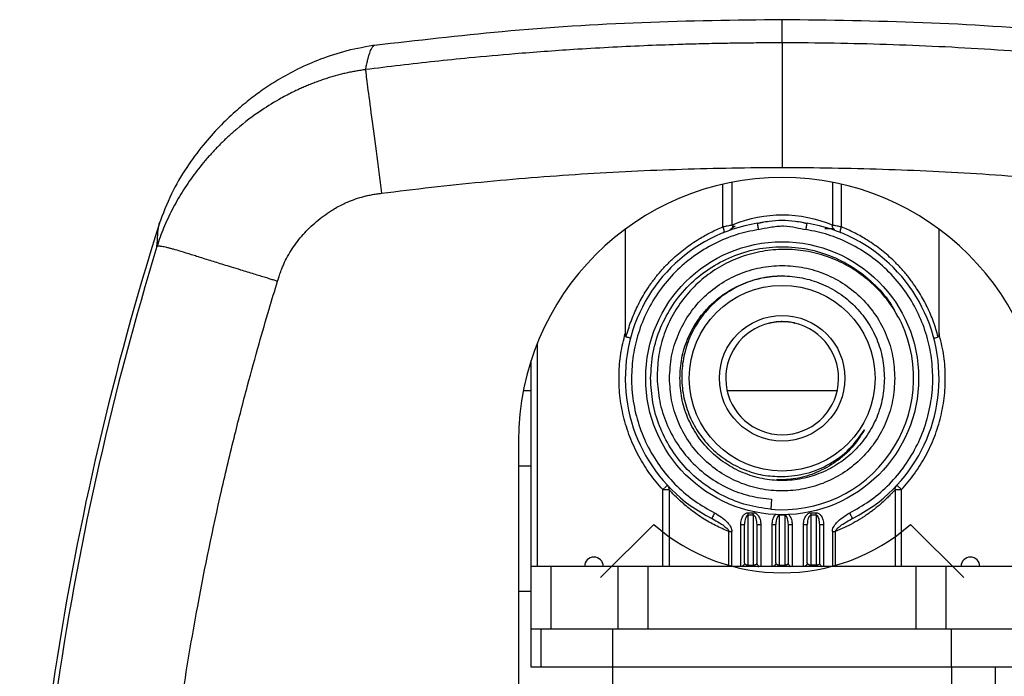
# Model space of a CAD drawing. Header units: millimetres. Extents: x 38 to 184, y 33 to 254.
# Tile 2 of 10: x 38 to 64, y 53 to 70. Entities that reach past the tile are written whole.
import ezdxf

# ---------------------------------------------------------------- set-up
doc = ezdxf.new("R2010")
doc.units = ezdxf.units.MM

msp = doc.modelspace()

# ---------------------------------------------------------------- linework, layer by layer
at = {"color": 8, "linetype": 'Continuous', "lineweight": 25}
for p, q in [((56.62, 64.563), (56.62, 65.698)), ((59.766, 64.563), (59.766, 65.698)), ((59.33, 64.524), (59.551, 64.524)), ((51.693, 55.543), (51.693, 61.475)), ((55.026, 57.585), (55.193, 57.585)), ((55.147, 57.698), (55.112, 57.666))]:
    msp.add_line(p, q, dxfattribs=at)
at = {"color": 7, "linetype": 'Continuous', "lineweight": 25}
for p, q in [((56.86, 65.748), (56.86, 64.609)), ((59.526, 65.748), (59.526, 64.609)), ((56.86, 64.609), (56.884, 64.619)), ((57.687, 64.683), (57.527, 64.645)), ((57.655, 64.677), (57.532, 64.657)), ((57.532, 64.657), (57.534, 64.646)), ((58.852, 64.646), (58.695, 64.684)), ((58.854, 64.657), (58.726, 64.678)), ((58.852, 64.645), (58.854, 64.657)), ((54.026, 64.501), (54.026, 61.734)), ((59.577, 64.482), (59.586, 64.481)), ((59.645, 64.449), (59.645, 64.449)), ((62.36, 61.734), (62.36, 64.501)), ((51.526, 55.543), (51.526, 61.011)), ((51.526, 60.21), (51.321, 60.21)), ((59.655, 60.21), (56.73, 60.21)), ((51.193, 58.877), (51.193, 41.543)), ((51.526, 58.21), (51.193, 58.21)), ((55.112, 57.666), (55.026, 57.585)), ((55.026, 55.543), (55.026, 57.585)), ((55.193, 57.585), (55.193, 55.543)), ((61.193, 57.585), (61.193, 55.543)), ((61.193, 57.585), (61.242, 57.585)), ((61.36, 57.585), (61.238, 57.699)), ((61.242, 57.585), (61.36, 57.585)), ((61.36, 55.543), (61.36, 57.585)), ((57.914, 57.328), (57.891, 57.064)), ((56.33, 56.831), (56.324, 56.819)), ((56.324, 56.819), (56.377, 56.788)), ((56.329, 56.83), (56.39, 56.784)), ((57.293, 56.97), (57.426, 56.97)), ((57.293, 55.579), (57.293, 56.906)), ((57.426, 56.906), (57.293, 56.906)), ((57.426, 56.906), (57.426, 55.579)), ((58.26, 56.906), (58.126, 56.906)), ((58.126, 55.579), (58.126, 56.906)), ((58.26, 56.906), (58.26, 55.579)), ((58.96, 56.97), (59.093, 56.97)), ((58.96, 55.579), (58.96, 56.906)), ((59.093, 56.906), (58.96, 56.906)), ((59.093, 56.906), (59.093, 55.579)), ((59.995, 56.784), (60.06, 56.831)), ((59.997, 56.781), (60.062, 56.819)), ((54.783, 56.662), (53.369, 55.248)), ((57.093, 56.659), (57.193, 56.659)), ((57.093, 55.543), (57.093, 56.659)), ((57.193, 55.643), (57.193, 56.659)), ((57.526, 56.659), (57.52, 56.697)), ((57.526, 55.643), (57.526, 56.659)), ((57.526, 56.659), (57.626, 56.659)), ((57.626, 56.659), (57.626, 55.543)), ((57.926, 56.659), (58.026, 56.659)), ((57.926, 55.543), (57.926, 56.659)), ((58.026, 55.643), (58.026, 56.659)), ((58.36, 56.659), (58.353, 56.697)), ((58.36, 55.643), (58.36, 56.659)), ((58.36, 56.659), (58.46, 56.659)), ((58.46, 56.659), (58.46, 55.543)), ((58.76, 56.659), (58.86, 56.659)), ((58.76, 55.543), (58.76, 56.659)), ((58.86, 55.643), (58.86, 56.659)), ((59.193, 56.659), (59.186, 56.697)), ((59.193, 55.643), (59.193, 56.659)), ((59.193, 56.659), (59.293, 56.659)), ((59.293, 56.659), (59.293, 55.543)), ((63.017, 55.248), (61.603, 56.662)), ((56.781, 55.543), (56.781, 56.474)), ((56.86, 55.543), (56.86, 56.474)), ((59.526, 56.474), (59.526, 55.543)), ((59.605, 56.474), (59.605, 55.543)), ((51.526, 53.877), (51.526, 55.543)), ((52.06, 55.543), (51.526, 55.543)), ((52.06, 53.877), (52.06, 55.543)), ((53.837, 55.543), (52.06, 55.543)), ((53.837, 53.877), (53.837, 55.543)), ((54.637, 55.543), (53.837, 55.543)), ((54.637, 53.877), (54.637, 55.543)), ((61.748, 55.543), (54.637, 55.543)), ((57.293, 55.543), (57.293, 55.579)), ((57.293, 55.579), (57.426, 55.579)), ((57.426, 55.543), (57.426, 55.579)), ((58.126, 55.543), (58.126, 55.579)), ((58.126, 55.579), (58.26, 55.579)), ((58.26, 55.543), (58.26, 55.579)), ((58.96, 55.543), (58.96, 55.579)), ((59.093, 55.579), (58.96, 55.579)), ((59.093, 55.543), (59.093, 55.579)), ((61.748, 53.877), (61.748, 55.543)), ((62.548, 55.543), (61.748, 55.543)), ((62.548, 53.877), (62.548, 55.543)), ((64.326, 55.543), (62.548, 55.543)), ((51.526, 54.877), (51.193, 54.877)), ((51.516, 53.877), (51.516, 52.877)), ((51.526, 53.877), (51.516, 53.877)), ((52.06, 53.877), (51.526, 53.877)), ((51.787, 53.877), (51.787, 52.877)), ((53.64, 53.877), (52.06, 53.877)), ((53.693, 53.877), (53.64, 53.877)), ((53.693, 52.877), (53.693, 53.877)), ((53.748, 53.877), (53.693, 53.877)), ((53.837, 53.877), (53.748, 53.877)), ((54.637, 53.877), (53.837, 53.877)), ((61.748, 53.877), (54.637, 53.877)), ((62.548, 53.877), (61.748, 53.877)), ((62.637, 53.877), (62.548, 53.877)), ((62.693, 53.877), (62.637, 53.877)), ((62.693, 52.877), (62.693, 53.877)), ((62.746, 53.877), (62.693, 53.877)), ((64.326, 53.877), (62.746, 53.877)), ((51.516, 52.877), (51.787, 52.877)), ((51.787, 52.877), (53.693, 52.877)), ((53.693, 52.877), (62.693, 52.877)), ((53.693, 43.877), (53.693, 52.877)), ((62.693, 52.877), (62.693, 43.877)), ((62.693, 52.877), (64.599, 52.877)), ((63.86, 37.377), (63.86, 52.877))]:
    msp.add_line(p, q, dxfattribs=at)
for radius in [3.625, 2.467, 1.667]:
    msp.add_circle((58.193, 60.543), radius, dxfattribs=at)
for centre, radius, start, end in [((58.193, 58.877), 7, 0, 180), ((118.193, 40.543), 80.25, 162.51015, 180), ((58.193, 60.543), 4.167, 99.1244, 243.35), ((58.193, 60.543), 4.167, 296.6499, 80.8756), ((58.193, 60.543), 1.5, 102.8396, 77.1604), ((58.193, 60.543), 3.492, 265.0394, 24.9849), ((58.193, 60.543), 5.167, 228.6991, 311.3009), ((53.193, 55.543), 0.25, 0, 180), ((63.193, 55.543), 0.25, 0, 180)]:
    msp.add_arc(centre, radius, start, end, dxfattribs=at)
at = {"color": 8, "linetype": 'Continuous', "lineweight": 25}
msp.add_arc((58.193, 61.412), 3.463, 67.3548, 112.2101, dxfattribs=at)
at = {"color": 7, "linetype": 'Continuous', "lineweight": 25}
for points, knots in [([(58.193, 70.066), (56.952, 70.05), (54.47, 70.017), (50.858, 69.785), (48.497, 69.511), (47.369, 69.38)], [0, 0, 0, 0, 0.343175, 0.686063, 1, 1, 1, 1]), ([(69.226, 69.356), (68.034, 69.496), (65.607, 69.779), (61.925, 70.017), (59.437, 70.05), (58.193, 70.066)], [0, 0, 0, 0, 0.325341, 0.662529, 1, 1, 1, 1]), ([(47.419, 69.393), (47.156, 69.348), (46.648, 69.26), (45.951, 69.032), (45.343, 68.769), (44.828, 68.487), (44.399, 68.208), (44.015, 67.921), (43.634, 67.6), (43.223, 67.205), (42.787, 66.715), (42.353, 66.123), (41.94, 65.426), (41.744, 64.903), (41.641, 64.631)], [0, 0, 0, 0, 0.098726, 0.190379, 0.272832, 0.34544, 0.408418, 0.462628, 0.523129, 0.595827, 0.680611, 0.776941, 0.883846, 1, 1, 1, 1]), ([(58.193, 69.45), (58.008, 69.45), (57.639, 69.449), (57.085, 69.443), (56.53, 69.434), (55.976, 69.422), (55.304, 69.402), (54.195, 69.361), (52.751, 69.284), (51.208, 69.17), (49.979, 69.061), (48.964, 68.957), (48.046, 68.854), (47.435, 68.777), (47.129, 68.739)], [0, 0, 0, 0, 0.049941, 0.099901, 0.149877, 0.199868, 0.249871, 0.331583, 0.5, 0.640747, 0.75013, 0.833462, 0.916755, 1, 1, 1, 1]), ([(47.129, 68.739), (47.138, 68.781), (47.156, 68.871), (47.177, 68.961), (47.192, 69.022), (47.201, 69.054), (47.21, 69.086), (47.219, 69.118), (47.228, 69.148), (47.243, 69.193), (47.263, 69.245), (47.286, 69.294), (47.303, 69.325), (47.316, 69.343), (47.325, 69.355), (47.333, 69.363), (47.34, 69.37), (47.352, 69.379), (47.361, 69.383), (47.369, 69.385)], [0, 0, 0, 0, 0.1049816, 0.2274574, 0.2624203, 0.29858, 0.335936, 0.3744879, 0.4142356, 0.4551789, 0.5637603, 0.6591372, 0.7413375, 0.7843405, 0.8226085, 0.856143, 0.884945, 0.9090149, 1, 1, 1, 1]), ([(69.257, 68.739), (68.799, 68.798), (67.882, 68.908), (66.043, 69.101), (63.737, 69.286), (60.965, 69.42), (59.116, 69.45), (58.193, 69.45)], [0, 0, 0, 0, 0.125, 0.25, 0.5, 0.75, 1, 1, 1, 1]), ([(47.129, 68.739), (47.086, 68.733), (47, 68.721), (46.872, 68.7), (46.743, 68.675), (46.614, 68.648), (46.485, 68.617), (46.357, 68.584), (46.229, 68.547), (46.101, 68.508), (45.974, 68.465), (45.847, 68.42), (45.72, 68.372), (45.594, 68.322), (45.469, 68.268), (45.342, 68.211), (45.145, 68.117), (44.814, 67.945), (44.3, 67.63), (43.843, 67.285), (43.496, 66.977), (43.294, 66.784), (43.1, 66.584), (42.913, 66.377), (42.736, 66.163), (42.567, 65.944), (42.408, 65.719), (42.258, 65.49), (42.119, 65.256), (41.99, 65.019), (41.872, 64.778), (41.765, 64.534), (41.669, 64.289), (41.615, 64.122), (41.589, 64.04)], [0, 0, 0, 0, 0.016989, 0.034053, 0.051191, 0.068403, 0.085689, 0.103046, 0.120473, 0.137969, 0.15553, 0.173155, 0.190841, 0.208584, 0.226383, 0.244233, 0.263336, 0.312006, 0.390667, 0.499573, 0.536178, 0.57276, 0.609294, 0.645752, 0.682104, 0.718322, 0.754378, 0.790244, 0.825892, 0.861293, 0.896424, 0.931262, 0.965792, 1, 1, 1, 1]), ([(47.553, 65.456), (47.993, 65.513), (48.875, 65.619), (50.643, 65.804), (52.861, 65.982), (55.528, 66.111), (57.305, 66.14), (58.193, 66.141)], [0, 0, 0, 0, 0.125, 0.25, 0.5, 0.75, 1, 1, 1, 1]), ([(58.193, 66.141), (59.081, 66.14), (60.858, 66.111), (63.525, 65.982), (65.743, 65.804), (67.511, 65.619), (68.393, 65.513), (68.833, 65.456)], [0, 0, 0, 0, 0.25, 0.5, 0.75, 0.875, 1, 1, 1, 1]), ([(44.791, 63.117), (44.801, 63.15), (44.824, 63.228), (44.865, 63.349), (44.911, 63.466), (45.004, 63.683), (45.171, 63.991), (45.466, 64.373), (45.819, 64.714), (46.175, 64.976), (46.458, 65.135), (46.743, 65.267), (46.967, 65.343), (47.194, 65.398), (47.317, 65.423), (47.441, 65.443), (47.52, 65.452), (47.553, 65.456)], [0, 0, 0, 0, 0.026858, 0.063293, 0.10013, 0.125311, 0.247823, 0.372742, 0.501729, 0.630502, 0.71776, 0.754834, 0.876224, 0.901991, 0.937521, 0.974066, 1, 1, 1, 1]), ([(41.588, 64.04), (41.595, 64.15), (41.609, 64.372), (41.631, 64.574), (41.648, 64.634), (41.656, 64.661)], [0, 0, 0, 0, 0.3571985, 0.7188889, 1, 1, 1, 1]), ([(56.86, 64.609), (56.857, 64.608), (56.852, 64.607), (56.808, 64.599), (56.733, 64.585), (56.659, 64.57), (56.62, 64.563)], [0, 0, 0, 0, 0.219118, 0.442791, 0.705066, 1, 1, 1, 1]), ([(56.883, 64.618), (56.882, 64.598), (56.88, 64.568), (56.864, 64.531), (56.851, 64.515), (56.845, 64.506)], [0, 0, 0, 0, 0.481297, 0.738221, 1, 1, 1, 1]), ([(59.585, 64.483), (59.575, 64.493), (59.552, 64.514), (59.531, 64.558), (59.528, 64.592), (59.526, 64.609)], [0, 0, 0, 0, 0.292985, 0.646492, 1, 1, 1, 1]), ([(59.766, 64.563), (59.727, 64.57), (59.653, 64.585), (59.578, 64.599), (59.534, 64.607), (59.529, 64.608), (59.526, 64.609)], [0, 0, 0, 0, 0.295298, 0.557925, 0.781211, 1, 1, 1, 1]), ([(54.048, 61.64), (54.088, 61.779), (54.17, 62.057), (54.344, 62.454), (54.528, 62.789), (54.712, 63.065), (54.884, 63.29), (55.07, 63.502), (55.309, 63.742), (55.61, 63.997), (55.956, 64.232), (56.294, 64.422), (56.511, 64.516), (56.62, 64.563)], [0, 0, 0, 0, 0.105843, 0.211834, 0.317525, 0.387255, 0.45687, 0.526674, 0.596969, 0.708749, 0.821017, 0.910382, 1, 1, 1, 1]), ([(57.559, 64.493), (57.362, 64.452), (56.961, 64.37), (56.384, 64.128), (55.836, 63.797), (55.343, 63.375), (54.925, 62.879), (54.595, 62.33), (54.363, 61.75), (54.225, 61.155), (54.177, 60.546), (54.224, 59.923), (54.373, 59.3), (54.623, 58.701), (54.966, 58.15), (55.388, 57.669), (55.866, 57.265), (56.223, 57.066), (56.399, 56.968)], [0, 0, 0, 0, 0.059782, 0.121835, 0.185499, 0.25, 0.314501, 0.378165, 0.440218, 0.5, 0.559782, 0.621835, 0.685499, 0.75, 0.814501, 0.878165, 0.940218, 1, 1, 1, 1]), ([(56.646, 64.423), (56.646, 64.423), (56.646, 64.412), (56.641, 64.41), (56.636, 64.408)], [0, 0, 0, 0, 0.003145, 1, 1, 1, 1]), ([(56.944, 64.584), (56.908, 64.557), (56.833, 64.503), (56.799, 64.479), (56.782, 64.468)], [0, 0, 0, 0, 0.491854, 1, 1, 1, 1]), ([(57.559, 64.493), (57.663, 64.514), (57.885, 64.56), (58.222, 64.605), (58.541, 64.55), (58.738, 64.51), (58.827, 64.493)], [0, 0, 0, 0, 0.250098, 0.5300498, 0.7864778, 1, 1, 1, 1]), ([(59.987, 56.968), (60.162, 57.066), (60.52, 57.265), (60.998, 57.669), (61.42, 58.15), (61.763, 58.701), (62.013, 59.3), (62.161, 59.923), (62.209, 60.546), (62.161, 61.155), (62.023, 61.75), (61.79, 62.33), (61.461, 62.879), (61.043, 63.375), (60.55, 63.797), (60.002, 64.128), (59.425, 64.37), (59.024, 64.452), (58.827, 64.493)], [0, 0, 0, 0, 0.059782, 0.121835, 0.185499, 0.25, 0.314501, 0.378165, 0.440218, 0.5, 0.559782, 0.621835, 0.685499, 0.75, 0.814501, 0.878165, 0.940218, 1, 1, 1, 1]), ([(59.75, 64.408), (59.746, 64.412), (59.738, 64.42), (59.737, 64.456), (59.746, 64.506), (59.759, 64.544), (59.766, 64.563)], [0, 0, 0, 0, 0.241424, 0.5, 0.758576, 1, 1, 1, 1]), ([(62.338, 61.64), (62.298, 61.776), (62.219, 62.049), (62.049, 62.44), (61.868, 62.771), (61.687, 63.046), (61.517, 63.272), (61.332, 63.485), (61.093, 63.727), (60.79, 63.987), (60.44, 64.227), (60.097, 64.42), (59.876, 64.515), (59.766, 64.563)], [0, 0, 0, 0, 0.103776, 0.207845, 0.311812, 0.381505, 0.45107, 0.520812, 0.591031, 0.70445, 0.818373, 0.909055, 1, 1, 1, 1]), ([(41.589, 64.04), (40.424, 60.24), (39.542, 56.353), (38.364, 48.492), (38.067, 44.518), (38.066, 40.543)], [0, 0, 0, 0, 0.5, 0.5, 1, 1, 1, 1]), ([(44.791, 63.117), (44.762, 63.126), (44.697, 63.146), (44.59, 63.179), (44.465, 63.218), (44.321, 63.262), (44.101, 63.329), (43.844, 63.408), (43.577, 63.49), (43.365, 63.555), (43.114, 63.633), (42.872, 63.709), (42.654, 63.777), (42.448, 63.842), (42.234, 63.908), (42.053, 63.961), (41.934, 63.993), (41.852, 64.013), (41.781, 64.03), (41.72, 64.041), (41.669, 64.048), (41.631, 64.05), (41.602, 64.048), (41.593, 64.042), (41.589, 64.04)], [0, 0, 0, 0, 0.017868, 0.039626, 0.065274, 0.094811, 0.128238, 0.202034, 0.256933, 0.302288, 0.344693, 0.431787, 0.480997, 0.519288, 0.607995, 0.682444, 0.721467, 0.760679, 0.800081, 0.839676, 0.879464, 0.919446, 0.959624, 1, 1, 1, 1]), ([(54.7, 60.543), (54.713, 60.772), (54.739, 61.229), (54.947, 61.888), (55.27, 62.496), (55.708, 63.029), (56.24, 63.466), (56.848, 63.791), (57.507, 63.991), (58.193, 64.058), (58.879, 63.991), (59.538, 63.791), (60.147, 63.467), (60.674, 63.026), (61.045, 62.604), (61.191, 62.313), (61.235, 62.225)], [0, 0, 0, 0, 0.074471, 0.148942, 0.223414, 0.297885, 0.372356, 0.446827, 0.521298, 0.59577, 0.670241, 0.744712, 0.819183, 0.893654, 0.968125, 1, 1, 1, 1]), ([(61.359, 62.018), (61.264, 62.191), (61.074, 62.535), (60.686, 62.981), (60.235, 63.358), (59.727, 63.651), (59.179, 63.855), (58.606, 63.963), (58.025, 63.973), (57.453, 63.885), (56.905, 63.703), (56.397, 63.432), (55.944, 63.081), (55.557, 62.659), (55.248, 62.18), (55.026, 61.658), (54.889, 61.107), (54.877, 60.731), (54.872, 60.543)], [0, 0, 0, 0, 0.063972, 0.127747, 0.191326, 0.254709, 0.317896, 0.380886, 0.44368, 0.506279, 0.56868, 0.630886, 0.692896, 0.754709, 0.816326, 0.877747, 0.938972, 1, 1, 1, 1]), ([(41.398, 40.543), (41.398, 40.705), (41.399, 41.066), (41.405, 41.663), (41.418, 42.371), (41.441, 43.19), (41.478, 44.121), (41.533, 45.162), (41.652, 46.961), (41.869, 49.237), (42.234, 51.976), (42.687, 54.674), (43.175, 57.039), (43.639, 58.986), (43.975, 60.286), (44.281, 61.396), (44.548, 62.32), (44.716, 62.872), (44.791, 63.117)], [0, 0, 0, 0, 0.021182, 0.047231, 0.078146, 0.113927, 0.154575, 0.200089, 0.250471, 0.39052, 0.499406, 0.61215, 0.748637, 0.815556, 0.874152, 0.924424, 0.966373, 1, 1, 1, 1]), ([(58.193, 63.263), (58.015, 63.25), (57.66, 63.226), (57.151, 63.058), (56.684, 62.803), (56.277, 62.46), (55.945, 62.046), (55.701, 61.576), (55.554, 61.068), (55.509, 60.544), (55.567, 60.021), (55.726, 59.522), (55.978, 59.064), (56.314, 58.665), (56.72, 58.339), (57.181, 58.102), (57.678, 57.952), (58.022, 57.937), (58.193, 57.93)], [0, 0, 0, 0, 0.0636605, 0.1271663, 0.1905174, 0.2537137, 0.3167553, 0.3796422, 0.4423743, 0.5049516, 0.5673743, 0.6296421, 0.6917553, 0.7537137, 0.8155174, 0.8771663, 0.9386605, 1, 1, 1, 1]), ([(57.86, 62.006), (57.863, 62.008), (57.87, 62.012), (57.927, 62.026), (58.01, 62.042), (58.105, 62.051), (58.204, 62.054), (58.303, 62.05), (58.402, 62.037), (58.478, 62.022), (58.52, 62.01), (58.524, 62.007), (58.526, 62.006)], [0, 0, 0, 0, 0.105909, 0.211741, 0.319464, 0.427967, 0.499991, 0.604952, 0.709841, 0.816631, 0.92528, 1, 1, 1, 1]), ([(58.526, 62.006), (58.523, 62.007), (58.515, 62.009), (58.459, 62.022), (58.376, 62.036), (58.282, 62.044), (58.182, 62.047), (58.082, 62.043), (57.983, 62.032), (57.908, 62.018), (57.866, 62.008), (57.861, 62.006), (57.86, 62.006)], [0, 0, 0, 0, 0.105631, 0.211194, 0.318483, 0.426818, 0.499998, 0.605395, 0.710728, 0.817725, 0.926111, 1, 1, 1, 1]), ([(55.026, 57.585), (54.906, 57.723), (54.666, 57.999), (54.374, 58.473), (54.137, 58.982), (53.969, 59.525), (53.871, 60.085), (53.85, 60.646), (53.895, 61.201), (53.982, 61.556), (54.026, 61.734)], [0, 0, 0, 0, 0.122888, 0.245795, 0.372878, 0.5, 0.627083, 0.754205, 0.877093, 1, 1, 1, 1]), ([(54.026, 61.734), (54.027, 61.714), (54.027, 61.69), (54.033, 61.662), (54.036, 61.651), (54.041, 61.644), (54.045, 61.641), (54.047, 61.641), (54.048, 61.64)], [0, 0, 0, 0, 0.57876, 0.718689, 0.867216, 0.926657, 0.975708, 1, 1, 1, 1]), ([(61.36, 57.585), (61.48, 57.723), (61.719, 57.999), (62.012, 58.473), (62.249, 58.982), (62.417, 59.525), (62.515, 60.085), (62.536, 60.646), (62.491, 61.201), (62.403, 61.556), (62.36, 61.734)], [0, 0, 0, 0, 0.122888, 0.245795, 0.372878, 0.5, 0.627083, 0.754205, 0.877093, 1, 1, 1, 1]), ([(62.36, 61.734), (62.359, 61.714), (62.359, 61.69), (62.353, 61.662), (62.349, 61.651), (62.344, 61.644), (62.341, 61.641), (62.339, 61.641), (62.338, 61.64)], [0, 0, 0, 0, 0.578764, 0.718697, 0.867227, 0.926669, 0.975718, 1, 1, 1, 1]), ([(54.163, 61.604), (54.162, 61.605), (54.159, 61.607), (54.133, 61.616), (54.094, 61.627), (54.062, 61.636), (54.048, 61.64)], [0, 0, 0, 0, 0.25002, 0.500057, 0.784794, 1, 1, 1, 1]), ([(62.222, 61.604), (62.224, 61.605), (62.226, 61.607), (62.25, 61.615), (62.287, 61.626), (62.323, 61.636), (62.338, 61.64)], [0, 0, 0, 0, 0.250051, 0.456533, 0.762854, 1, 1, 1, 1]), ([(54.872, 60.543), (54.887, 60.338), (54.916, 59.93), (55.103, 59.341), (55.386, 58.798), (55.766, 58.318), (56.225, 57.917), (56.748, 57.612), (57.317, 57.401), (57.715, 57.352), (57.914, 57.328)], [0, 0, 0, 0, 0.1265675, 0.2526871, 0.3783589, 0.5035828, 0.6283589, 0.7526871, 0.8765675, 1, 1, 1, 1]), ([(60.38, 59.175), (60.276, 59.015), (60.069, 58.694), (59.631, 58.311), (59.121, 58.027), (58.58, 57.856), (58.213, 57.846), (58.042, 57.842)], [0, 0, 0, 0, 0.201465, 0.405059, 0.610783, 0.818637, 1, 1, 1, 1]), ([(58.193, 57.93), (58.413, 57.948), (58.852, 57.986), (59.463, 58.25), (59.999, 58.64), (60.253, 58.997), (60.38, 59.175)], [0, 0, 0, 0, 0.251228, 0.501638, 0.751228, 1, 1, 1, 1]), ([(56.781, 56.474), (56.721, 56.499), (56.595, 56.549), (56.42, 56.633), (56.246, 56.727), (56.053, 56.842), (55.861, 56.974), (55.684, 57.111), (55.519, 57.253), (55.374, 57.391), (55.266, 57.504), (55.204, 57.572), (55.197, 57.581), (55.193, 57.585)], [0, 0, 0, 0, 0.064061, 0.132389, 0.198153, 0.27316, 0.381318, 0.472578, 0.560742, 0.68814, 0.801822, 0.90315, 1, 1, 1, 1]), ([(61.193, 57.585), (61.189, 57.581), (61.182, 57.572), (61.128, 57.513), (61.053, 57.434), (60.963, 57.344), (60.876, 57.263), (60.807, 57.202), (60.765, 57.166), (60.718, 57.126), (60.664, 57.083), (60.62, 57.048), (60.566, 57.007), (60.496, 56.955), (60.402, 56.89), (60.264, 56.8), (60.086, 56.695), (59.852, 56.575), (59.686, 56.508), (59.605, 56.474)], [0, 0, 0, 0, 0.096807, 0.198079, 0.272135, 0.351214, 0.438662, 0.462267, 0.48828, 0.516704, 0.547539, 0.580785, 0.589671, 0.634584, 0.687789, 0.726155, 0.824506, 0.913525, 1, 1, 1, 1]), ([(56.399, 56.968), (56.524, 56.891), (56.692, 56.789), (56.82, 56.613), (56.854, 56.531), (56.858, 56.492), (56.86, 56.474)], [0, 0, 0, 0, 0.623183, 0.832623, 0.921987, 1, 1, 1, 1]), ([(57.093, 56.659), (57.096, 56.703), (57.102, 56.783), (57.143, 56.871), (57.184, 56.922), (57.218, 56.949), (57.255, 56.967), (57.28, 56.969), (57.293, 56.97)], [0, 0, 0, 0, 0.32542, 0.58983, 0.704465, 0.810036, 0.907263, 1, 1, 1, 1]), ([(57.293, 56.906), (57.29, 56.906), (57.284, 56.905), (57.271, 56.901), (57.246, 56.882), (57.202, 56.802), (57.197, 56.721), (57.193, 56.659)], [0, 0, 0, 0, 0.0307, 0.063255, 0.138323, 0.347395, 1, 1, 1, 1]), ([(57.426, 56.97), (57.439, 56.969), (57.465, 56.967), (57.501, 56.949), (57.535, 56.923), (57.576, 56.871), (57.617, 56.783), (57.623, 56.703), (57.626, 56.659)], [0, 0, 0, 0, 0.092538, 0.18995, 0.295084, 0.410161, 0.674576, 1, 1, 1, 1]), ([(58.126, 56.906), (58.123, 56.906), (58.117, 56.905), (58.104, 56.901), (58.079, 56.882), (58.035, 56.802), (58.03, 56.721), (58.026, 56.659)], [0, 0, 0, 0, 0.0307005, 0.0632546, 0.1383226, 0.3473948, 1, 1, 1, 1]), ([(58.76, 56.659), (58.763, 56.703), (58.769, 56.783), (58.809, 56.871), (58.851, 56.922), (58.885, 56.949), (58.921, 56.967), (58.947, 56.969), (58.96, 56.97)], [0, 0, 0, 0, 0.32542, 0.58983, 0.704465, 0.810036, 0.907263, 1, 1, 1, 1]), ([(58.96, 56.906), (58.957, 56.906), (58.95, 56.905), (58.938, 56.901), (58.913, 56.882), (58.868, 56.802), (58.863, 56.721), (58.86, 56.659)], [0, 0, 0, 0, 0.0307, 0.063255, 0.138323, 0.347395, 1, 1, 1, 1]), ([(59.093, 56.97), (59.105, 56.969), (59.131, 56.967), (59.168, 56.949), (59.202, 56.923), (59.243, 56.871), (59.284, 56.783), (59.29, 56.703), (59.293, 56.659)], [0, 0, 0, 0, 0.092538, 0.18995, 0.295084, 0.410161, 0.674576, 1, 1, 1, 1]), ([(59.526, 56.474), (59.528, 56.492), (59.531, 56.531), (59.566, 56.612), (59.694, 56.788), (59.861, 56.891), (59.987, 56.968)], [0, 0, 0, 0, 0.077561, 0.166541, 0.37562, 1, 1, 1, 1]), ([(60.062, 56.819), (60.061, 56.821), (60.059, 56.824), (60.05, 56.843), (60.04, 56.862), (60.028, 56.886), (60.011, 56.921), (59.996, 56.949), (59.987, 56.968)], [0, 0, 0, 0, 0.239458, 0.368362, 0.500002, 0.631641, 0.760545, 1, 1, 1, 1]), ([(57.193, 55.644), (57.191, 55.63), (57.189, 55.609), (57.176, 55.585), (57.163, 55.569), (57.149, 55.557), (57.135, 55.55), (57.123, 55.545), (57.116, 55.543), (57.115, 55.543), (57.115, 55.543)], [0, 0, 0, 0, 0.22139, 0.3368, 0.451811, 0.564975, 0.676576, 0.789038, 0.906649, 1, 1, 1, 1]), ([(57.193, 55.643), (57.195, 55.634), (57.198, 55.618), (57.218, 55.599), (57.239, 55.589), (57.256, 55.583), (57.274, 55.58), (57.287, 55.579), (57.293, 55.579)], [0, 0, 0, 0, 0.350127, 0.629632, 0.743212, 0.840408, 0.924387, 1, 1, 1, 1]), ([(57.426, 55.579), (57.432, 55.579), (57.445, 55.58), (57.463, 55.583), (57.48, 55.589), (57.501, 55.599), (57.522, 55.618), (57.525, 55.634), (57.526, 55.643)], [0, 0, 0, 0, 0.075603, 0.15958, 0.256779, 0.370366, 0.649872, 1, 1, 1, 1]), ([(57.56, 55.543), (57.562, 55.543), (57.569, 55.543), (57.572, 55.544), (57.572, 55.547), (57.562, 55.556), (57.544, 55.577), (57.529, 55.609), (57.527, 55.632), (57.526, 55.644)], [0, 0, 0, 0, 0.07934, 0.181135, 0.278412, 0.464421, 0.646638, 0.826249, 1, 1, 1, 1]), ([(58.026, 55.644), (58.025, 55.63), (58.023, 55.609), (58.009, 55.585), (57.996, 55.569), (57.982, 55.557), (57.968, 55.55), (57.957, 55.545), (57.949, 55.543), (57.949, 55.543), (57.948, 55.543)], [0, 0, 0, 0, 0.22139, 0.3368, 0.451811, 0.564975, 0.676576, 0.789038, 0.906649, 1, 1, 1, 1]), ([(58.026, 55.643), (58.028, 55.634), (58.031, 55.618), (58.051, 55.599), (58.073, 55.589), (58.09, 55.583), (58.108, 55.58), (58.12, 55.579), (58.126, 55.579)], [0, 0, 0, 0, 0.3501269, 0.6296317, 0.7432118, 0.8404075, 0.9243874, 1, 1, 1, 1]), ([(58.26, 55.579), (58.266, 55.579), (58.278, 55.58), (58.296, 55.583), (58.313, 55.589), (58.335, 55.599), (58.355, 55.618), (58.358, 55.634), (58.36, 55.643)], [0, 0, 0, 0, 0.0756031, 0.1595803, 0.256779, 0.3703664, 0.6498721, 1, 1, 1, 1]), ([(58.393, 55.543), (58.396, 55.543), (58.402, 55.543), (58.406, 55.544), (58.405, 55.547), (58.395, 55.556), (58.377, 55.577), (58.362, 55.609), (58.36, 55.632), (58.36, 55.644)], [0, 0, 0, 0, 0.07934, 0.181135, 0.278412, 0.464421, 0.646638, 0.826249, 1, 1, 1, 1]), ([(58.86, 55.644), (58.858, 55.63), (58.856, 55.609), (58.842, 55.585), (58.83, 55.569), (58.815, 55.557), (58.801, 55.55), (58.79, 55.545), (58.783, 55.543), (58.782, 55.543), (58.782, 55.543)], [0, 0, 0, 0, 0.22139, 0.3368, 0.451811, 0.564975, 0.676576, 0.789038, 0.906649, 1, 1, 1, 1]), ([(58.86, 55.643), (58.861, 55.634), (58.864, 55.618), (58.885, 55.599), (58.906, 55.589), (58.923, 55.583), (58.941, 55.58), (58.954, 55.579), (58.96, 55.579)], [0, 0, 0, 0, 0.350127, 0.629632, 0.743212, 0.840408, 0.924387, 1, 1, 1, 1]), ([(59.093, 55.579), (59.099, 55.579), (59.112, 55.58), (59.13, 55.583), (59.146, 55.589), (59.168, 55.599), (59.188, 55.618), (59.191, 55.634), (59.193, 55.643)], [0, 0, 0, 0, 0.075603, 0.15958, 0.256779, 0.370366, 0.649872, 1, 1, 1, 1]), ([(59.226, 55.543), (59.229, 55.543), (59.235, 55.543), (59.239, 55.544), (59.239, 55.547), (59.229, 55.556), (59.211, 55.577), (59.196, 55.609), (59.194, 55.632), (59.193, 55.644)], [0, 0, 0, 0, 0.0793401, 0.1811353, 0.2784124, 0.4644214, 0.6466382, 0.8262495, 1, 1, 1, 1])]:
    msp.add_open_spline(points, degree=3, knots=knots, dxfattribs=at)
at = {"color": 8, "linetype": 'Continuous', "lineweight": 25}
for points, knots in [([(58.193, 69.45), (58.193, 69.574), (58.193, 69.823), (58.193, 70.021), (58.193, 70.045), (58.193, 70.057)], [0, 0, 0, 0, 0.3460499, 0.6971483, 1, 1, 1, 1]), ([(57.534, 64.646), (57.534, 64.645), (57.535, 64.641), (57.54, 64.61), (57.548, 64.558), (57.555, 64.514), (57.559, 64.493)], [0, 0, 0, 0, 0.025342, 0.350228, 0.675114, 1, 1, 1, 1]), ([(58.726, 64.678), (58.663, 64.688), (58.489, 64.718), (58.193, 64.741), (57.895, 64.718), (57.719, 64.688), (57.655, 64.677)], [0, 0, 0, 0, 0.180335, 0.497575, 0.814837, 1, 1, 1, 1]), ([(58.827, 64.493), (58.831, 64.514), (58.838, 64.558), (58.846, 64.61), (58.851, 64.641), (58.852, 64.645), (58.852, 64.645)], [0, 0, 0, 0, 0.326655, 0.653311, 0.979966, 1, 1, 1, 1]), ([(56.62, 64.563), (56.627, 64.544), (56.639, 64.507), (56.649, 64.455), (56.647, 64.434), (56.646, 64.423)], [0, 0, 0, 0, 0.318579, 0.659792, 1, 1, 1, 1]), ([(56.377, 56.788), (56.447, 56.75), (56.561, 56.688), (56.689, 56.588), (56.761, 56.524), (56.778, 56.483), (56.781, 56.474)], [0, 0, 0, 0, 0.464021, 0.750126, 0.945132, 1, 1, 1, 1]), ([(57.52, 56.697), (57.516, 56.746), (57.512, 56.814), (57.473, 56.882), (57.448, 56.901), (57.435, 56.905), (57.429, 56.906), (57.426, 56.906)], [0, 0, 0, 0, 0.59716, 0.839594, 0.926644, 0.964396, 1, 1, 1, 1]), ([(57.926, 56.659), (57.93, 56.703), (57.935, 56.783), (57.977, 56.871), (58.012, 56.918), (58.031, 56.931), (58.036, 56.935)], [0, 0, 0, 0, 0.429564, 0.778594, 0.929916, 1, 1, 1, 1]), ([(58.353, 56.697), (58.35, 56.746), (58.345, 56.814), (58.306, 56.882), (58.282, 56.901), (58.269, 56.905), (58.263, 56.906), (58.26, 56.906)], [0, 0, 0, 0, 0.59716, 0.839594, 0.926644, 0.964396, 1, 1, 1, 1]), ([(58.345, 56.939), (58.353, 56.933), (58.372, 56.919), (58.409, 56.871), (58.45, 56.783), (58.456, 56.703), (58.46, 56.659)], [0, 0, 0, 0, 0.084768, 0.23418, 0.577484, 1, 1, 1, 1]), ([(59.186, 56.697), (59.183, 56.746), (59.178, 56.814), (59.14, 56.882), (59.115, 56.901), (59.102, 56.905), (59.096, 56.906), (59.093, 56.906)], [0, 0, 0, 0, 0.59716, 0.839594, 0.926644, 0.964396, 1, 1, 1, 1]), ([(59.605, 56.474), (59.608, 56.483), (59.616, 56.503), (59.643, 56.537), (59.703, 56.596), (59.823, 56.685), (59.931, 56.745), (59.997, 56.781)], [0, 0, 0, 0, 0.056304, 0.11937, 0.256927, 0.550515, 1, 1, 1, 1])]:
    msp.add_open_spline(points, degree=3, knots=knots, dxfattribs=at)
at = {"color": 7, "linetype": 'Continuous', "lineweight": 25}
for points in [[(58.193, 69.45), (58.193, 69.403), (58.193, 69.143), (58.193, 68.362), (58.193, 67.3), (58.193, 66.534), (58.193, 66.141)], [(47.129, 68.739), (47.131, 68.694), (47.165, 68.408), (47.264, 67.646), (47.406, 66.579), (47.504, 65.833), (47.553, 65.456)], [(55.2, 60.543), (55.212, 60.739), (55.234, 61.131), (55.412, 61.696), (55.688, 62.217), (56.063, 62.673), (56.52, 63.047), (57.04, 63.326), (57.605, 63.497), (58.193, 63.555), (58.781, 63.497), (59.345, 63.326), (59.866, 63.047), (60.322, 62.673), (60.698, 62.217), (60.974, 61.696), (61.152, 61.131), (61.174, 60.739), (61.185, 60.543)], [(55.476, 60.543), (55.486, 60.721), (55.507, 61.077), (55.668, 61.59), (55.919, 62.062), (56.26, 62.477), (56.674, 62.817), (57.147, 63.069), (57.66, 63.225), (58.193, 63.277), (58.726, 63.225), (59.239, 63.069), (59.712, 62.817), (60.126, 62.477), (60.467, 62.062), (60.718, 61.59), (60.879, 61.077), (60.899, 60.721), (60.91, 60.543)], [(57.891, 57.064), (57.677, 57.094), (57.248, 57.155), (56.641, 57.394), (56.086, 57.732), (55.604, 58.169), (55.21, 58.688), (54.921, 59.27), (54.735, 59.895), (54.712, 60.327), (54.7, 60.543)], [(61.185, 60.543), (61.174, 60.347), (61.152, 59.956), (60.974, 59.391), (60.698, 58.87), (60.322, 58.414), (59.866, 58.039), (59.345, 57.761), (58.781, 57.589), (58.193, 57.531), (57.605, 57.589), (57.04, 57.761), (56.52, 58.039), (56.063, 58.414), (55.688, 58.87), (55.412, 59.391), (55.234, 59.956), (55.212, 60.347), (55.2, 60.543)], [(60.91, 60.543), (60.899, 60.365), (60.879, 60.01), (60.718, 59.497), (60.467, 59.024), (60.126, 58.61), (59.712, 58.27), (59.239, 58.017), (58.726, 57.862), (58.193, 57.809), (57.66, 57.862), (57.147, 58.017), (56.674, 58.27), (56.26, 58.61), (55.919, 59.024), (55.668, 59.497), (55.507, 60.01), (55.486, 60.365), (55.476, 60.543)], [(55.193, 57.585), (55.192, 57.596), (55.191, 57.617), (55.182, 57.647), (55.168, 57.675), (55.155, 57.691), (55.148, 57.699)], [(61.193, 57.585), (61.194, 57.596), (61.195, 57.617), (61.204, 57.647), (61.218, 57.675), (61.231, 57.691), (61.238, 57.699)], [(57.293, 56.906), (57.293, 56.915), (57.293, 56.935), (57.293, 56.958), (57.293, 56.97)], [(57.426, 56.906), (57.426, 56.915), (57.426, 56.935), (57.426, 56.958), (57.426, 56.97)], [(58.96, 56.906), (58.96, 56.915), (58.96, 56.935), (58.96, 56.958), (58.96, 56.97)], [(59.093, 56.906), (59.093, 56.915), (59.093, 56.935), (59.093, 56.958), (59.093, 56.97)], [(56.781, 56.474), (56.794, 56.474), (56.819, 56.474), (56.846, 56.474), (56.86, 56.474)], [(59.526, 56.474), (59.54, 56.474), (59.567, 56.474), (59.592, 56.474), (59.605, 56.474)]]:
    msp.add_open_spline(points, degree=3, dxfattribs=at)
at = {"color": 8, "linetype": 'Continuous', "lineweight": 25}
msp.add_open_spline([(56.399, 56.968), (56.389, 56.949), (56.37, 56.91), (56.344, 56.859), (56.335, 56.84), (56.33, 56.831)], degree=3, dxfattribs=at)

doc.saveas('drawing.dxf')
